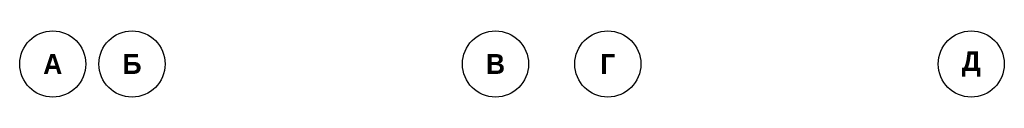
# Model space of a CAD drawing. Header units: millimetres. Extents: x 40580 to 1167576, y -220995 to 81020.
# Tile 54 of 256: x 272623 to 287523, y -73873 to -72873. Entities that reach past the tile are written whole.
import ezdxf

# ---------------------------------------------------------------- set-up
doc = ezdxf.new("R2010")
doc.units = ezdxf.units.MM
doc.linetypes.add('CENTER', pattern=[2, 1.25, -0.25, 0.25, -0.25])
doc.layers.add('ОСИ', color=7, linetype='CENTER', lineweight=15)
doc.styles.add('Century Gothic', font='txt')

# ---------------------------------------------------------------- blocks, each defined once
blk = doc.blocks.new('NSY101')
at = {"color": 0, "linetype": 'ByBlock', "lineweight": -2}
blk.add_circle((0, 0), 50, dxfattribs=at)

msp = doc.modelspace()

# ---------------------------------------------------------------- block references
at = {"layer": 'ОСИ', "color": 16, "linetype": 'Continuous', "lineweight": 25, "transparency": 33554687, "xscale": 9.999999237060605, "yscale": 9.999999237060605, "zscale": 9.999999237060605}
for p in [(273123.3, -73372.7), (274323.3, -73372.7), (279823.3, -73372.7), (281523.3, -73372.7), (287023.3, -73372.7)]:
    msp.add_blockref('NSY101', p, dxfattribs=at)

# ---------------------------------------------------------------- texts
at = {"layer": 'ОСИ', "color": 16, "linetype": 'Continuous', "lineweight": 25, "transparency": 33554687, "char_height": 300, "attachment_point": 5, "style": 'Century Gothic'}
for s, insert, width in [('\\A1;{\\fCentury Gothic|i0|b1;\\H300.000000;\\W1.000000;\\C16;А}\\P', (273123.3, -73372.7), 460), ('\\A1;{\\fCentury Gothic|i0|b1;\\H300.000000;\\W1.000000;\\C16;Б}\\P', (274323.3, -73372.7), 390), ('\\A1;{\\fCentury Gothic|i0|b1;\\H300.000000;\\W1.000000;\\C16;В}\\P', (279823.3, -73372.7), 390), ('\\A1;{\\fCentury Gothic|i0|b1;\\H300.000000;\\W1.000000;\\C16;Г}\\P', (281523.3, -73372.7), 345), ('\\A1;{\\fCentury Gothic|i0|b1;\\H300.000000;\\W1.000000;\\C16;Д}\\P', (287023.3, -73372.7), 470)]:
    msp.add_mtext(s, dxfattribs=dict(at, insert=insert, width=width))

doc.saveas('drawing.dxf')
